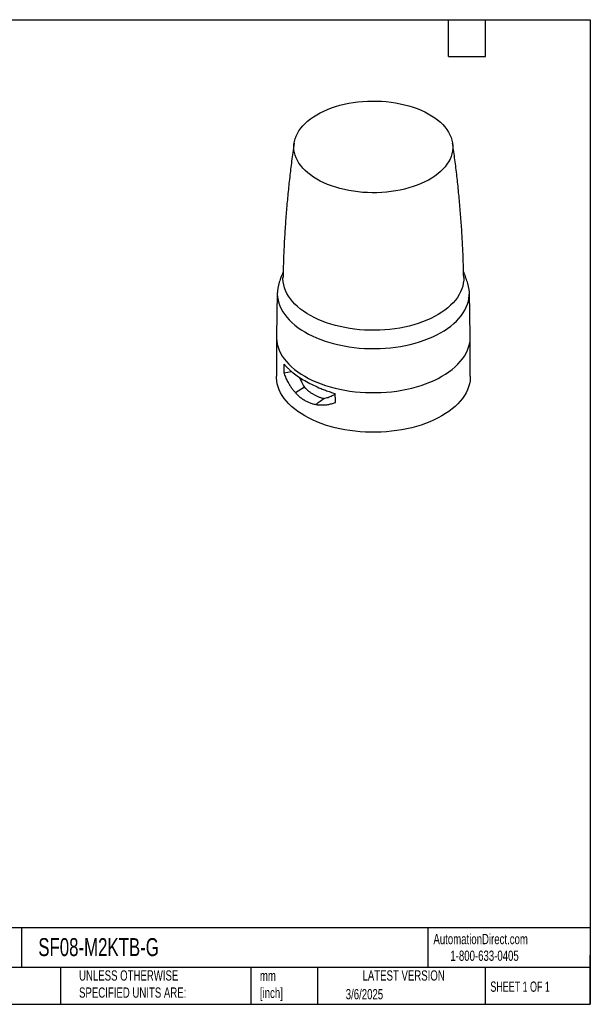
# Model space of a CAD drawing. Header units: millimetres. Extents: x 13 to 546, y 13 to 419.
# Tile 2 of 2: x 311 to 546, y 13 to 419. Entities that reach past the tile are written whole.
import ezdxf

# ---------------------------------------------------------------- set-up
doc = ezdxf.new("R2010")
doc.units = ezdxf.units.MM
doc.header["$LTSCALE"] = 2
doc.linetypes.add('SLD-Solid', pattern=[0])
doc.layers.add('TEXT', color=140, linetype='SLD-Solid', lineweight=25)
doc.styles.add('SLDTEXTSTYLE0', font='TXT', dxfattribs={"width": 0.7})
doc.styles.add('SLDTEXTSTYLE1', font='TXT', dxfattribs={"width": 0.65})

msp = doc.modelspace()

# ---------------------------------------------------------------- linework, layer by layer
for p, q in [((417.004, 306.487), (416.62, 288.526)), ((496.614, 288.526), (496.23, 306.487)), ((416.617, 288.241), (416.617, 271.91)), ((496.617, 271.91), (496.617, 288.241)), ((419.79, 273.349), (422.889, 273.888)), ((428.173, 267.427), (424.446, 265.142))]:
    msp.add_line(p, q)
at = {"flags": 128}
for points in [[(456.106, 385.526), (458.068, 385.509), (460.025, 385.426), (461.969, 385.274), (463.895, 385.056), (465.794, 384.772), (467.661, 384.422), (469.488, 384.009), (471.269, 383.534), (472.998, 382.997), (474.668, 382.402), (476.273, 381.751), (477.808, 381.045), (479.267, 380.288), (480.645, 379.481), (481.937, 378.629), (483.139, 377.733), (484.245, 376.797), (485.253, 375.825), (486.158, 374.82), (486.957, 373.786), (487.647, 372.725), (488.227, 371.643), (488.694, 370.543), (489.045, 369.428), (489.281, 368.304), (489.399, 367.173), (489.401, 366.04), (489.284, 364.909), (489.051, 363.784), (488.702, 362.67), (488.238, 361.569), (487.661, 360.486), (486.973, 359.425), (486.176, 358.39), (485.273, 357.384), (484.267, 356.412), (483.163, 355.475), (481.964, 354.579), (480.674, 353.725), (479.297, 352.918), (477.84, 352.159), (476.306, 351.452), (474.703, 350.8), (473.034, 350.203), (471.307, 349.666), (469.527, 349.189), (467.7, 348.775), (465.834, 348.424), (463.936, 348.138), (462.011, 347.919), (460.066, 347.766), (458.109, 347.68), (456.147, 347.663), (454.187, 347.713), (452.235, 347.831), (450.299, 348.015), (448.386, 348.267), (446.502, 348.584), (444.654, 348.965), (442.849, 349.41), (441.094, 349.916), (439.394, 350.482), (437.755, 351.105), (436.185, 351.784), (434.687, 352.516), (433.268, 353.298), (431.932, 354.128), (430.685, 355.003), (429.53, 355.919), (428.473, 356.873), (427.516, 357.862), (426.664, 358.882), (425.918, 359.93), (425.283, 361.002), (424.76, 362.094), (424.35, 363.202), (424.057, 364.322), (423.88, 365.45), (423.82, 366.582), (423.877, 367.715), (424.052, 368.843), (424.343, 369.963), (424.75, 371.071), (425.271, 372.164), (425.904, 373.236), (426.647, 374.284), (427.497, 375.305), (428.451, 376.295), (429.507, 377.25), (430.659, 378.167), (431.905, 379.042), (433.238, 379.873), (434.656, 380.657), (436.152, 381.39), (437.721, 382.07), (439.358, 382.694), (441.057, 383.262), (442.812, 383.769), (444.615, 384.215), (446.462, 384.598), (448.346, 384.916), (450.258, 385.169), (452.194, 385.355), (454.145, 385.474), (456.106, 385.526)], [(417.785, 310.733), (417.428, 309.553), (417.171, 308.323), (417.031, 307.087), (417.006, 305.848), (417.097, 304.611), (417.305, 303.378), (417.628, 302.154), (418.065, 300.941), (418.615, 299.744), (419.277, 298.566), (420.048, 297.41), (420.926, 296.28), (421.91, 295.179), (422.995, 294.11), (424.178, 293.077), (425.457, 292.083), (426.827, 291.129), (428.284, 290.221), (429.825, 289.358), (431.444, 288.546), (433.137, 287.785), (434.899, 287.078), (436.725, 286.427), (438.609, 285.835), (440.546, 285.302), (442.529, 284.83), (444.555, 284.421), (446.615, 284.076), (448.705, 283.796), (450.818, 283.582), (452.949, 283.434), (455.09, 283.352), (457.235, 283.338), (459.379, 283.391), (461.514, 283.511), (463.635, 283.697), (465.736, 283.949), (467.81, 284.267), (469.851, 284.649), (471.853, 285.094), (473.81, 285.601), (475.717, 286.169), (477.568, 286.795), (479.358, 287.478), (481.081, 288.217), (482.732, 289.008), (484.306, 289.849), (485.8, 290.738), (487.207, 291.673), (488.525, 292.65), (489.75, 293.668), (490.877, 294.722), (491.903, 295.809), (492.827, 296.927), (493.644, 298.072), (494.352, 299.242), (494.95, 300.431), (495.435, 301.638), (495.806, 302.858), (496.063, 304.087), (496.204, 305.323), (496.228, 306.562), (496.137, 307.799), (495.929, 309.032), (495.607, 310.257), (495.449, 310.733)], [(493.896, 312.661), (493.868, 311.542), (493.725, 310.338), (493.465, 309.14), (493.089, 307.952), (492.598, 306.779), (491.994, 305.623), (491.279, 304.488), (490.455, 303.379), (489.524, 302.298), (488.49, 301.249), (487.355, 300.234), (486.124, 299.259), (484.8, 298.324), (483.387, 297.434), (481.89, 296.591), (480.314, 295.798), (478.662, 295.057), (476.942, 294.371), (475.158, 293.741), (473.315, 293.171), (471.42, 292.66), (469.478, 292.212), (467.495, 291.828), (465.479, 291.508), (463.434, 291.254), (461.369, 291.067), (459.288, 290.947), (457.199, 290.894), (455.107, 290.909), (453.021, 290.992), (450.946, 291.142), (448.889, 291.359), (446.856, 291.642), (444.854, 291.991), (442.889, 292.403), (440.967, 292.879), (439.094, 293.417), (437.277, 294.014), (435.52, 294.669), (433.83, 295.379), (432.211, 296.144), (430.669, 296.959), (429.209, 297.824), (427.835, 298.734), (426.552, 299.687), (425.363, 300.68), (424.273, 301.71), (423.284, 302.774), (422.4, 303.868), (421.624, 304.989), (420.958, 306.134), (420.404, 307.298), (419.964, 308.478), (419.64, 309.67), (419.431, 310.872), (419.34, 312.078), (419.338, 312.661)], [(416.62, 288.526), (416.632, 287.616), (416.749, 286.367), (416.983, 285.124), (417.334, 283.89), (417.799, 282.668), (418.379, 281.463), (419.071, 280.278), (419.873, 279.116), (420.782, 277.981), (421.797, 276.876), (422.914, 275.805), (424.13, 274.77), (425.441, 273.774), (426.843, 272.821), (428.333, 271.913), (429.906, 271.053), (431.557, 270.243), (433.281, 269.487), (435.074, 268.785), (436.931, 268.14), (438.845, 267.554), (440.811, 267.029), (442.823, 266.566), (444.876, 266.167), (446.964, 265.832), (449.079, 265.563), (451.217, 265.361), (453.371, 265.226), (455.534, 265.158), (457.7, 265.158), (459.863, 265.226), (462.017, 265.361), (464.155, 265.563), (466.271, 265.832), (468.358, 266.167), (470.411, 266.566), (472.423, 267.029), (474.39, 267.554), (476.304, 268.14), (478.16, 268.785), (479.953, 269.487), (481.678, 270.243), (483.329, 271.053), (484.901, 271.913), (486.391, 272.821), (487.794, 273.774), (489.105, 274.77), (490.32, 275.805), (491.437, 276.876), (492.452, 277.981), (493.362, 279.116), (494.163, 280.278), (494.855, 281.463), (495.435, 282.668), (495.9, 283.89), (496.251, 285.124), (496.485, 286.367), (496.602, 287.616), (496.614, 288.526)], [(484.901, 255.582), (483.329, 254.722), (481.678, 253.913), (479.953, 253.156), (478.16, 252.454), (476.304, 251.809), (474.39, 251.223), (472.423, 250.698), (470.411, 250.235), (468.358, 249.836), (466.271, 249.501), (464.155, 249.233), (462.017, 249.03), (459.863, 248.895), (457.7, 248.827), (455.534, 248.827), (453.371, 248.895), (451.217, 249.03), (449.079, 249.233), (446.964, 249.501), (444.876, 249.836), (442.823, 250.235), (440.811, 250.698), (438.845, 251.223), (436.931, 251.809), (435.074, 252.454), (433.281, 253.156), (431.557, 253.913), (429.906, 254.722), (428.333, 255.582), (426.843, 256.49), (425.441, 257.443), (424.13, 258.439), (422.914, 259.474), (421.797, 260.546), (420.782, 261.651), (419.873, 262.786), (419.071, 263.947), (418.379, 265.133), (417.799, 266.338), (417.334, 267.559), (416.983, 268.793), (416.749, 270.036), (416.632, 271.285), (416.617, 271.91)], [(496.617, 271.91), (496.602, 271.285), (496.485, 270.036), (496.251, 268.793), (495.9, 267.559), (495.435, 266.338), (494.855, 265.133), (494.163, 263.947), (493.362, 262.786), (492.452, 261.651), (491.437, 260.546), (490.32, 259.474), (489.105, 258.439), (487.794, 257.443), (486.391, 256.49), (484.901, 255.582)], [(432.847, 260.291), (433.063, 260.45), (433.461, 260.744), (433.86, 261.038), (434.258, 261.332), (434.657, 261.626), (436.223, 262.78)]]:
    msp.add_lwpolyline(points, dxfattribs=at)
for points, knots in [([(423.949, 368.193), (423.75, 366.841), (423.221, 363.255), (422.477, 357.41), (421.707, 350.661), (421.043, 343.891), (420.481, 337.105), (420.022, 330.304), (419.672, 323.492), (419.444, 317.611), (419.376, 313.999), (419.351, 312.662)], [0, 0, 0, 0, 0.0738269, 0.1957369, 0.3177193, 0.4397591, 0.5618421, 0.6839545, 0.8060829, 0.9282142, 1, 1, 1, 1]), ([(493.888, 312.662), (493.848, 314.489), (493.759, 318.588), (493.497, 324.95), (493.124, 331.746), (492.644, 338.526), (492.063, 345.288), (491.381, 352.028), (490.592, 358.743), (489.894, 364.131), (489.423, 367.272), (489.285, 368.192)], [0, 0, 0, 0, 0.0981272, 0.2200774, 0.3419513, 0.4637363, 0.5854198, 0.7069888, 0.82843, 0.9497299, 1, 1, 1, 1]), ([(419.402, 315.075), (419.4, 315.069), (418.957, 313.996), (418.418, 312.551), (417.921, 311.096), (417.8, 310.741)], [0, 0, 0, 0, 0.0042294, 0.7572464, 1, 1, 1, 1]), ([(495.436, 310.74), (495.168, 311.509), (494.661, 312.962), (494.095, 314.384), (493.829, 315.053)], [0, 0, 0, 0, 0.5296372, 1, 1, 1, 1]), ([(419.79, 273.349), (419.791, 273.55), (419.791, 273.953), (419.797, 274.55), (419.807, 275.143), (419.821, 275.73), (419.838, 276.312), (419.853, 276.695), (419.86, 276.887)], [0, 0, 0, 0, 0.1665616, 0.3331257, 0.4997221, 0.6663802, 0.8331297, 1, 1, 1, 1]), ([(419.86, 276.887), (419.947, 276.783), (420.121, 276.577), (420.394, 276.27), (420.673, 275.966), (420.96, 275.665), (421.254, 275.367), (421.555, 275.073), (421.863, 274.783), (422.178, 274.495), (422.498, 274.211), (422.825, 273.931), (423.157, 273.654), (424.089, 272.899), (425.733, 271.696), (428.287, 270.105), (431.091, 268.602), (433.396, 267.538), (435.046, 266.846), (435.951, 266.483), (436.88, 266.126), (437.834, 265.775), (438.813, 265.433), (439.815, 265.097), (440.497, 264.883), (440.84, 264.776)], [0, 0, 0, 0, 0.0216221, 0.0431005, 0.0644353, 0.0856266, 0.1066745, 0.1275792, 0.1483408, 0.1689595, 0.1894355, 0.2097688, 0.2299597, 0.2500083, 0.3756834, 0.4999412, 0.623809, 0.7491198, 0.7837865, 0.8188431, 0.8542902, 0.8901288, 0.9263595, 0.962983, 1, 1, 1, 1]), ([(424.446, 265.142), (424.356, 265.243), (424.177, 265.446), (423.914, 265.759), (423.656, 266.08), (423.404, 266.408), (423.156, 266.743), (422.914, 267.085), (422.677, 267.435), (422.445, 267.793), (422.218, 268.157), (421.996, 268.529), (421.696, 269.053), (421.328, 269.74), (420.906, 270.602), (420.509, 271.492), (420.134, 272.406), (419.905, 273.034), (419.79, 273.349)], [0, 0, 0, 0, 0.0450692, 0.0901722, 0.1353234, 0.1805366, 0.2258261, 0.2712058, 0.3166896, 0.3622912, 0.4080245, 0.453903, 0.4999401, 0.5990707, 0.6985136, 0.7983982, 0.8988519, 1, 1, 1, 1]), ([(426.155, 271.463), (426.424, 270.82), (427.013, 269.415), (427.765, 268.127), (428.173, 267.427)], [0, 0, 0, 0, 0.4570955, 1, 1, 1, 1]), ([(424.446, 265.142), (424.542, 265.037), (424.732, 264.828), (425.022, 264.527), (425.315, 264.238), (425.61, 263.96), (425.906, 263.693), (426.205, 263.438), (426.506, 263.194), (426.808, 262.96), (427.112, 262.737), (427.417, 262.525), (427.722, 262.323), (428.028, 262.131), (428.433, 261.891), (428.942, 261.613), (429.564, 261.311), (430.199, 261.041), (430.845, 260.803), (431.502, 260.598), (432.17, 260.423), (432.621, 260.335), (432.847, 260.291)], [0, 0, 0, 0, 0.0410081, 0.0815213, 0.1215678, 0.1611748, 0.2003686, 0.2391744, 0.2776144, 0.3156912, 0.353397, 0.3907246, 0.4276669, 0.4642176, 0.5003707, 0.5709721, 0.6419016, 0.7130698, 0.7843883, 0.855882, 0.9277009, 1, 1, 1, 1]), ([(428.173, 267.427), (428.248, 267.347), (428.398, 267.185), (428.63, 266.948), (428.871, 266.713), (429.121, 266.481), (429.379, 266.251), (429.647, 266.024), (430.131, 265.634), (430.861, 265.101), (431.863, 264.475), (432.907, 263.92), (433.813, 263.519), (434.552, 263.242), (435.119, 263.057), (435.674, 262.901), (436.042, 262.82), (436.223, 262.78)], [0, 0, 0, 0, 0.0338011, 0.0682235, 0.1032788, 0.1389776, 0.1753304, 0.2123469, 0.2500363, 0.3728627, 0.5002183, 0.6274977, 0.7502664, 0.8157653, 0.8791845, 0.9405767, 1, 1, 1, 1]), ([(436.223, 262.78), (436.811, 262.911), (437.994, 263.173), (439.54, 263.818), (440.466, 264.368), (440.848, 264.594)], [0, 0, 0, 0, 0.3683962, 0.73968487, 1, 1, 1, 1]), ([(432.847, 260.291), (432.968, 260.27), (433.225, 260.226), (433.632, 260.171), (434.084, 260.122), (434.578, 260.085), (435.116, 260.064), (435.695, 260.063), (436.315, 260.087), (437.015, 260.144), (437.781, 260.244), (438.596, 260.394), (439.406, 260.588), (440.21, 260.82), (440.739, 261.008), (441.003, 261.102)], [0, 0, 0, 0, 0.0446585, 0.0944982, 0.1495064, 0.2096387, 0.2748111, 0.3449428, 0.4200005, 0.4999494, 0.5996483, 0.6993111, 0.7991662, 0.8993683, 1, 1, 1, 1])]:
    msp.add_open_spline(points, degree=3, knots=knots)
msp.add_open_spline([(441.003, 261.102), (441.003, 262.315), (440.949, 263.54), (440.84, 264.776)], degree=3)
at = {"layer": 'TEXT'}
for p, q in [((12.7, 419.1), (546.1, 419.1)), ((487.68, 403.86), (487.68, 419.1)), ((502.92, 403.86), (502.92, 419.1)), ((546.1, 419.1), (546.1, 12.7)), ((487.68, 403.86), (502.92, 403.86)), ((546.1, 44.252), (12.7, 44.252)), ((311.518, 44.252), (311.518, 27.94)), ((479.151, 44.252), (479.151, 27.94)), ((546.1, 12.7), (546.1, 33.02)), ((546.1, 27.94), (12.7, 27.94)), ((327.56, 27.94), (327.56, 12.7)), ((406.049, 27.94), (406.049, 12.7)), ((433.624, 27.94), (433.624, 12.7)), ((502.697, 27.94), (502.697, 12.7)), ((12.7, 12.7), (546.1, 12.7))]:
    msp.add_line(p, q, dxfattribs=at)

# ---------------------------------------------------------------- texts
for s, insert, char_height, attachment_point, style in [('AutomationDirect.com', (481.39, 41.753), 4.23333, 1, 'SLDTEXTSTYLE0'), ('SF08-M2KTB-G', (318.415, 40.013), 7.40833, 1, 'SLDTEXTSTYLE0'), ('1-800-633-0405', (488.383, 34.874), 4.23333, 1, 'SLDTEXTSTYLE0'), ('UNLESS OTHERWISE ^JSPECIFIED UNITS ARE:', (335.216, 26.721), 4.23333, 1, 'SLDTEXTSTYLE0'), ('mm^J[inch]', (409.814, 26.594), 4.2333, 1, 'SLDTEXTSTYLE0'), ('LATEST VERSION', (469.104, 26.728), 4.23333, 2, 'SLDTEXTSTYLE0'), ('SHEET 1 OF 1', (504.883, 22.103), 4.23333, 1, 'SLDTEXTSTYLE1'), ('3/6/2025', (445.226, 18.994), 4.2333, 1, 'SLDTEXTSTYLE0')]:
    msp.add_mtext(s, dxfattribs=dict(at, insert=insert, char_height=char_height, attachment_point=attachment_point, style=style))

doc.saveas('drawing.dxf')
